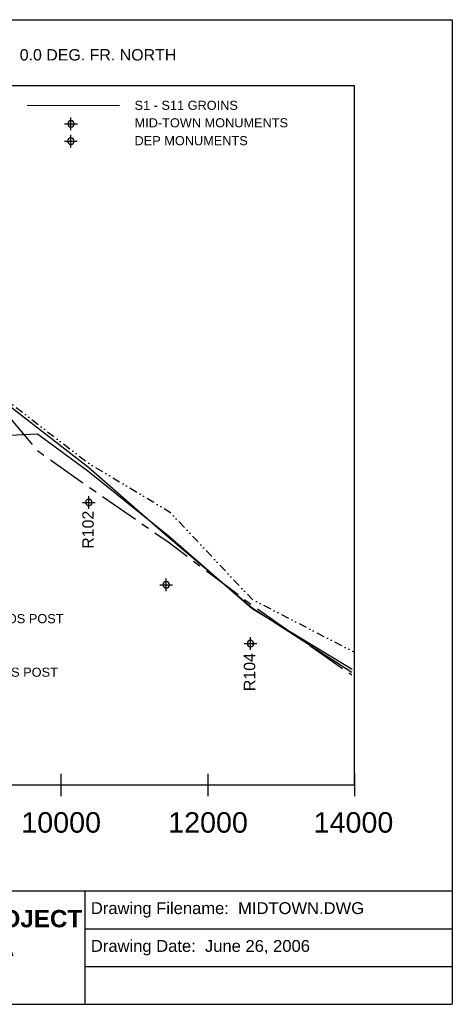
# Model space of a CAD drawing. Extents: x 1000 to 25232, y -105 to 18928.
# Tile 5 of 5: x 10154 to 14898, y -105 to 10705. Entities that reach past the tile are written whole.
import ezdxf

# ---------------------------------------------------------------- set-up
doc = ezdxf.new("R2010")
doc.units = 0
doc.header["$LTSCALE"] = 175
doc.header["$MEASUREMENT"] = 0
doc.linetypes.add('CENTERX2', pattern=[4, 2.5, -0.5, 0.5, -0.5])
doc.linetypes.add('DIVIDE', pattern=[1.25, 0.5, -0.25, 0, -0.25, 0, -0.25])
for name, color, linetype in [('2004-04-CPE-MHW-12MOS', 5, 'DIVIDE'), ('2005-12-CPE-MHW-PRE-F', 7, 'CONTINUOUS'), ('2006-04-CPE-MHW-POST-F', 3, 'CENTERX2'), ('2006-08-CPE-MHW3MOS', 6, 'CONTINUOUS'), ('DEP-MONUMENTS', 7, 'CONTINUOUS'), ('LABELS-GENERAL', 7, 'CONTINUOUS'), ('MIDTOWN-MONUMENTS', 7, 'CONTINUOUS'), ('S1-S11-GROINS', 1, 'CONTINUOUS'), ('SIGNATURE', 7, 'CONTINUOUS')]:
    doc.layers.add(name, color=color, linetype=linetype)
doc.styles.get("Standard").update_dxf_attribs({"font": 'complex.shx'})
doc.styles.add('STYLE1', font='ARIAL.TTF')

msp = doc.modelspace()

# ---------------------------------------------------------------- linework, layer by layer
at = {"layer": '2004-04-CPE-MHW-12MOS', "color": 5, "linetype": 'DIVIDE', "flags": 128}
msp.add_lwpolyline([(2587, 5303), (3258, 6040), (4730, 6605), (5347, 6960), (5886, 6960), (6371, 7324), (7335, 7145), (8275, 7140), (9028, 6900), (10043, 6503), (10902, 5840), (11797, 5303), (12703, 4341), (13813, 3767)], dxfattribs=at)
at = {"layer": '2005-12-CPE-MHW-PRE-F', "flags": 128}
msp.add_lwpolyline([(2567, 5045), (2854, 5392), (3255, 6084), (4151, 6360), (4726, 6503), (4916, 6567), (5344, 6995), (5883, 7268), (6368, 7241), (6860, 7240), (7332, 6994), (7736, 6969), (8272, 6612), (8661, 6336), (9060, 6076), (9561, 6116), (10040, 6144), (10348, 6159), (10902, 5751), (11783, 5043), (12702, 4242), (13799, 3573)], dxfattribs=at)
at = {"layer": '2006-04-CPE-MHW-POST-F', "flags": 128}
msp.add_lwpolyline([(2567, 5421), (2854, 5694), (3255, 6231), (4151, 6545), (4714, 6824), (4916, 6948), (5344, 7242), (5883, 7397), (6368, 7504), (6860, 7488), (7332, 7495), (7736, 7501), (8272, 7350), (8661, 7275), (9018, 7076), (9561, 6711), (10040, 6338), (10348, 5975), (10911, 5575), (11780, 4972), (12704, 4277), (13795, 3511)], dxfattribs=at)
at = {"layer": '2006-08-CPE-MHW3MOS', "flags": 128}
msp.add_lwpolyline([(2567, 5210), (3255, 6105), (4714, 6769), (5344, 6997), (6368, 7553), (7332, 7451), (8272, 7234), (9025, 6902), (10040, 6467), (10911, 5788), (11783, 5026), (12703, 4249), (13797, 3542)], dxfattribs=at)
at = {"layer": 'DEP-MONUMENTS', "color": 7, "linetype": 'Continuous'}
for p, q in [((10714, 9302), (10714, 9442)), ((10644, 9372), (10784, 9372)), ((10911, 5335), (10911, 5475)), ((10841, 5405), (10981, 5405)), ((11760, 4431), (11760, 4571)), ((11690, 4501), (11830, 4501)), ((12685, 3785), (12685, 3925)), ((12615, 3855), (12755, 3855))]:
    msp.add_line(p, q, dxfattribs=at)
for centre in [(10714, 9372), (10911, 5405), (11760, 4501), (12685, 3855)]:
    msp.add_arc(centre, 35, 0, 359, dxfattribs=at)
at = {"layer": 'LABELS-GENERAL', "color": 7, "linetype": 'Continuous'}
for p, q in [((2555, 9981), (13826, 9981)), ((13826, 2303), (13826, 9981)), ((10605, 2425), (10605, 2181)), ((12216, 2425), (12216, 2181)), ((13826, 2425), (13826, 2181)), ((2555, 2303), (13826, 2303))]:
    msp.add_line(p, q, dxfattribs=at)
at = {"layer": 'MIDTOWN-MONUMENTS', "color": 1, "linetype": 'Continuous'}
for p, q in [((10716, 9491), (10716, 9631)), ((10646, 9561), (10786, 9561))]:
    msp.add_line(p, q, dxfattribs=at)
msp.add_arc((10716, 9561), 35, 0, 359, dxfattribs=at)
at = {"layer": 'S1-S11-GROINS', "color": 1, "linetype": 'Continuous'}
msp.add_lwpolyline([(11248, 9764, 10, 10, 0), (10234, 9764, 10, 10, 0)], format="xyseb", dxfattribs=at)
at = {"layer": 'SIGNATURE', "color": 7, "linetype": 'Continuous'}
for p, q in [((1000, 10705), (14898, 10705)), ((7949, 1139), (14898, 1139)), ((10871, 310), (10871, 1139)), ((10871, 725), (14898, 725)), ((10871, -105), (10871, 310)), ((10871, 310), (14898, 310)), ((7949, -105), (14898, -105))]:
    msp.add_line(p, q, dxfattribs=at)
msp.add_lwpolyline([(14898, 10705), (14898, -105)], dxfattribs=at)

# ---------------------------------------------------------------- texts
at = {"layer": '2004-04-CPE-MHW-12MOS', "color": 5, "linetype": 'DIVIDE', "style": 'STYLE1'}
msp.add_text('APR2004 CPE MHW 12-MOS POST', height=100, dxfattribs=at).set_placement((8344, 4079))
at = {"layer": '2006-08-CPE-MHW3MOS', "style": 'STYLE1'}
msp.add_text('AUG2006 CPE MHW 3-MOS POST', height=100, dxfattribs=at).set_placement((8344, 3491))
at = {"layer": 'DEP-MONUMENTS', "color": 7, "linetype": 'Continuous', "style": 'STYLE1'}
msp.add_text('DEP MONUMENTS', height=100, dxfattribs=at).set_placement((11413, 9327))
for s, p in [('R102', (10965, 4896)), ('R104', (12736, 3333))]:
    msp.add_text(s, height=125, rotation=90, dxfattribs=at).set_placement(p)
at = {"layer": 'LABELS-GENERAL', "color": 7, "linetype": 'Continuous', "style": 'STYLE1'}
for s, height, p in [('MHW= +1.9 FT NGVD        BASE ORGIN:  N=868100   E=814800 (NAD27/79)   0.0 DEG. FR. NORTH', 125, (3914, 10257)), ('10000', 225, (10171, 1779)), ('12000', 225, (11782, 1779)), ('14000', 225, (13377, 1779))]:
    msp.add_text(s, height=height, dxfattribs=at).set_placement(p)
at = {"layer": 'MIDTOWN-MONUMENTS', "color": 1, "linetype": 'Continuous', "style": 'STYLE1'}
msp.add_text('MID-TOWN MONUMENTS', height=100, dxfattribs=at).set_placement((11413, 9523))
at = {"layer": 'S1-S11-GROINS', "color": 1, "linetype": 'Continuous', "style": 'STYLE1'}
msp.add_text('S1 - S11 GROINS', height=100, dxfattribs=at).set_placement((11413, 9715))
at = {"layer": 'SIGNATURE', "color": 7, "linetype": 'Continuous', "char_height": 130, "width": 4026.97, "attachment_point": 4, "style": 'STYLE1'}
for s, insert in [('Drawing Filename:  MIDTOWN.DWG', (10934, 931)), ('Drawing Date:  June 26, 2006', (10934, 516))]:
    msp.add_mtext(s, dxfattribs=dict(at, insert=insert))
at = {"layer": 'SIGNATURE', "color": 7, "linetype": 'Continuous', "insert": (7949, 517), "char_height": 190, "width": 5735.5, "attachment_point": 5}
msp.add_mtext('{\\fArial|b1|i0|c0|p34;MID-TOWN BEACH NOURISHMENT PROJECT\\PPALM BEACH COUNTY, FLORIDA\\PDBS9A-352 PB & 0164713-001JC}', dxfattribs=at)

doc.saveas('drawing.dxf')
